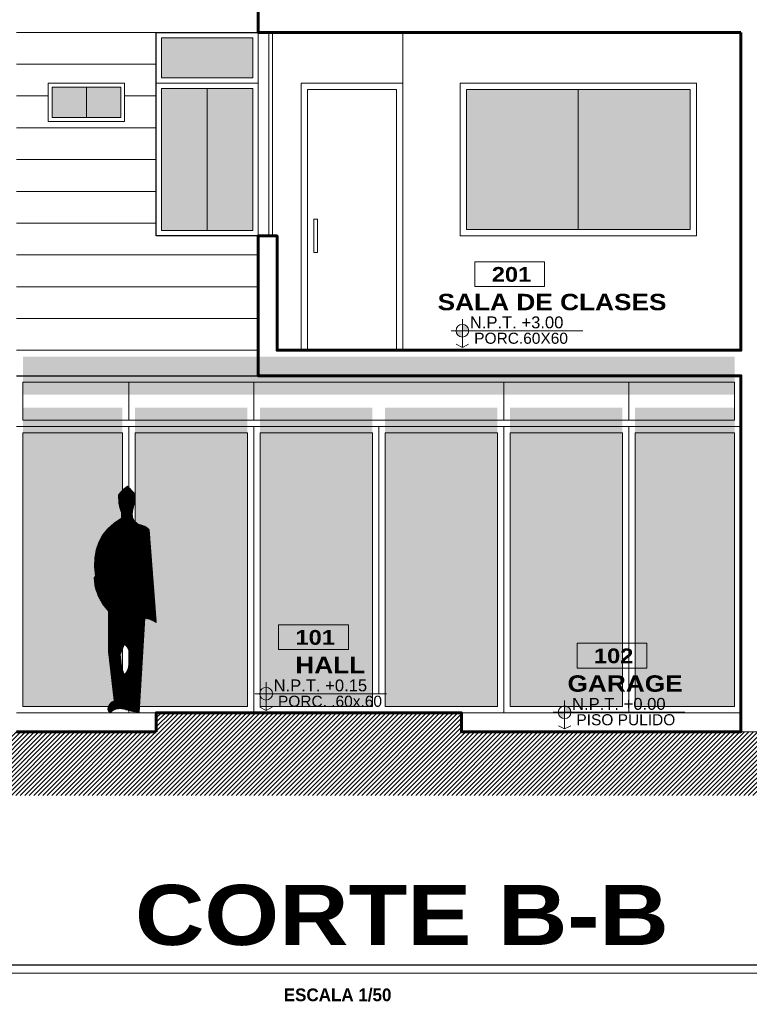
# Model space of a CAD drawing. Header units: metres. Extents: x -13 to 533, y -25 to 219.
# Tile 73 of 99: x 92.35 to 98.09, y 9.09 to 16.83. Entities that reach past the tile are written whole.
import ezdxf
from ezdxf.enums import TextEntityAlignment as Align

# ---------------------------------------------------------------- set-up
doc = ezdxf.new("R2010")
doc.units = ezdxf.units.M
for name, color, linetype, lineweight in [('NPT', 255, 'Continuous', 13), ('Pluma 0.1', 252, 'Continuous', 9), ('Pluma 0.2', 252, 'Continuous', 20), ('PLUMA 0.3', 251, 'Continuous', 30), ('PLUMA 0.8', 1, 'Continuous', 60), ('TEXTO', 14, 'Continuous', 40), ('Textos', 7, 'Continuous', 0)]:
    doc.layers.add(name, color=color, linetype=linetype, lineweight=lineweight)
doc.layers.add('TEXTURAS', color=7, linetype='Continuous', lineweight=5, true_color=0x8a8a8a)
doc.styles.add('ARIAL BLACK', font='txt', dxfattribs={"height": 0.1})
doc.styles.add('joe1', font='impact.ttf')
doc.styles.add('STYLE1', font='arial.ttf', dxfattribs={"height": 0.3})

# ---------------------------------------------------------------- blocks, each defined once
blk = doc.blocks.new('A$C4A151EDC')
at = {"linetype": 'Continuous'}
for p, q in [((0.1755, 1.7801), (0.18, 1.8125)), ((0.18, 1.8125), (0.2394, 1.8728)), ((0.2394, 1.8728), (0.2754, 1.8458)), ((0.2754, 1.8458), (0.3123, 1.8008)), ((0.3123, 1.8008), (0.3096, 1.7333)), ((0.1791, 1.7468), (0.1755, 1.7801)), ((0.1944, 1.6775), (0.1791, 1.7468)), ((0.3096, 1.7333), (0.3015, 1.6937)), ((0.1989, 1.6451), (0.1944, 1.6775)), ((0.1962, 1.6145), (0.1989, 1.6451)), ((0.3015, 1.6937), (0.288, 1.6559)), ((0.288, 1.6559), (0.288, 1.6092)), ((0.099, 1.5417), (0.1557, 1.5614)), ((0.1557, 1.5614), (0.1827, 1.5866)), ((0.1827, 1.5866), (0.1962, 1.6145)), ((0.288, 1.6092), (0.3501, 1.5668)), ((0.3501, 1.5668), (0.4023, 1.5192)), ((0, 0.7452), (0.0594, 1.5129)), ((0.0594, 1.5129), (0.0747, 1.529)), ((0.0747, 1.529), (0.099, 1.5417)), ((0.4023, 1.5192), (0.4446, 1.467)), ((0.4446, 1.467), (0.4761, 1.4093)), ((0.4761, 1.4093), (0.4977, 1.3472)), ((0.4977, 1.3472), (0.5094, 1.2797)), ((0.5094, 1.2797), (0.5112, 1.2069)), ((0.5112, 1.2069), (0.5031, 1.1286)), ((0.5031, 1.1286), (0.5157, 1.116)), ((0.5157, 1.116), (0.5067, 1.0377)), ((0.5067, 1.0377), (0.4824, 0.9648)), ((0.4446, 0.8991), (0.396, 0.8397)), ((0.4824, 0.9648), (0.4446, 0.8991)), ((0.396, 0.8397), (0.396, 0.5049)), ((0.0522, 0.7713), (0, 0.7452)), ((0.0954, 0.7803), (0.0522, 0.7713)), ((0.1431, 0), (0.0954, 0.7803)), ((0.2196, 0.477), (0.2268, 0.5121)), ((0.2268, 0.5121), (0.2412, 0.5427)), ((0.2412, 0.5427), (0.2637, 0.5652)), ((0.2637, 0.5652), (0.2997, 0.4797)), ((0.396, 0.5049), (0.3483, 0.0963)), ((0.2187, 0.4383), (0.2196, 0.477)), ((0.2331, 0.3654), (0.2187, 0.4383)), ((0.2997, 0.4797), (0.2907, 0.4014)), ((0.2466, 0.3348), (0.2331, 0.3654)), ((0.2637, 0.3123), (0.2466, 0.3348)), ((0.2826, 0.3573), (0.2637, 0.3123)), ((0.2907, 0.4014), (0.2826, 0.3573)), ((0.3483, 0.0963), (0.3699, 0.0846)), ((0.3699, 0.0846), (0.3924, 0.0576)), ((0.2043, 0.0099), (0.1431, 0)), ((0.2637, 0.027), (0.2043, 0.0099)), ((0.2925, 0.0324), (0.2637, 0.027)), ((0.3222, 0.0315), (0.2925, 0.0324)), ((0.3519, 0.0216), (0.3222, 0.0315)), ((0.3834, 0), (0.3519, 0.0216)), ((0.396, 0.0117), (0.3834, 0)), ((0.3924, 0.0576), (0.3996, 0.0423)), ((0.4014, 0.0261), (0.396, 0.0117)), ((0.3996, 0.0423), (0.4014, 0.0261))]:
    blk.add_line(p, q, dxfattribs=at)
at = {"color": 0}
for p, q in [((0.1757, 1.7774), (0.2574, 1.8591)), ((0.176, 1.784), (0.2538, 1.8618)), ((0.1763, 1.7718), (0.261, 1.8564)), ((0.1769, 1.7661), (0.2645, 1.8537)), ((0.177, 1.7912), (0.2502, 1.8645)), ((0.1775, 1.7605), (0.2681, 1.851)), ((0.178, 1.7985), (0.2466, 1.8671)), ((0.1781, 1.7548), (0.2717, 1.8483)), ((0.1788, 1.7492), (0.2753, 1.8457)), ((0.179, 1.8058), (0.2431, 1.8698)), ((0.1797, 1.7438), (0.2781, 1.8422)), ((0.1808, 1.7387), (0.2809, 1.8388)), ((0.1819, 1.7336), (0.2837, 1.8354)), ((0.1831, 1.7284), (0.2866, 1.8319)), ((0.1842, 1.7233), (0.2894, 1.8285)), ((0.1853, 1.7182), (0.2922, 1.825)), ((0.1865, 1.713), (0.295, 1.8216)), ((0.1876, 1.7079), (0.2978, 1.8182)), ((0.1887, 1.7028), (0.3007, 1.8147)), ((0.1899, 1.6977), (0.3035, 1.8113)), ((0.191, 1.6925), (0.3063, 1.8079)), ((0.1921, 1.6874), (0.3091, 1.8044)), ((0.1932, 1.6823), (0.312, 1.801)), ((0.1944, 1.6771), (0.312, 1.7948)), ((0.2226, 1.8556), (0.2395, 1.8725)), ((0.1863, 1.5939), (0.3054, 1.7131)), ((0.1921, 1.606), (0.3071, 1.7209)), ((0.1951, 1.6716), (0.3117, 1.7882)), ((0.1959, 1.6661), (0.3115, 1.7817)), ((0.1963, 1.6165), (0.3087, 1.7288)), ((0.1967, 1.6606), (0.3112, 1.7752)), ((0.1969, 1.6233), (0.3097, 1.7361)), ((0.1974, 1.6551), (0.311, 1.7687)), ((0.1975, 1.6302), (0.3099, 1.7426)), ((0.1981, 1.6371), (0.3102, 1.7491)), ((0.1982, 1.6496), (0.3107, 1.7622)), ((0.1988, 1.6439), (0.3104, 1.7556)), ((0.0503, 1.3953), (0.2879, 1.633)), ((0.0508, 1.4021), (0.2879, 1.6392)), ((0.0513, 1.4089), (0.2879, 1.6455)), ((0.0519, 1.4157), (0.2879, 1.6517)), ((0.0524, 1.4224), (0.2892, 1.6593)), ((0.0529, 1.4292), (0.2927, 1.669)), ((0.0534, 1.436), (0.2962, 1.6787)), ((0.054, 1.4428), (0.2996, 1.6885)), ((0.0545, 1.4496), (0.3022, 1.6973)), ((0.055, 1.4564), (0.3038, 1.7052)), ((0.0366, 1.2189), (0.368, 1.5502)), ((0.0371, 1.2256), (0.3647, 1.5532)), ((0.0377, 1.2324), (0.3614, 1.5562)), ((0.0382, 1.2392), (0.3582, 1.5592)), ((0.0387, 1.246), (0.3549, 1.5622)), ((0.0392, 1.2528), (0.3516, 1.5652)), ((0.0398, 1.2596), (0.3481, 1.5679)), ((0.0403, 1.2664), (0.3444, 1.5705)), ((0.0408, 1.2731), (0.3407, 1.573)), ((0.0413, 1.2799), (0.337, 1.5755)), ((0.0419, 1.2867), (0.3332, 1.5781)), ((0.0424, 1.2935), (0.3295, 1.5806)), ((0.0429, 1.3003), (0.3258, 1.5832)), ((0.0435, 1.3071), (0.3221, 1.5857)), ((0.044, 1.3139), (0.3183, 1.5882)), ((0.0445, 1.3207), (0.3146, 1.5908)), ((0.045, 1.3274), (0.3109, 1.5933)), ((0.0456, 1.3342), (0.3072, 1.5958)), ((0.0461, 1.341), (0.3034, 1.5984)), ((0.0466, 1.3478), (0.2997, 1.6009)), ((0.0471, 1.3546), (0.296, 1.6035)), ((0.0477, 1.3614), (0.2923, 1.606)), ((0.0482, 1.3682), (0.2886, 1.6085)), ((0.0487, 1.3749), (0.2879, 1.6142)), ((0.0492, 1.3817), (0.2879, 1.6204)), ((0.0498, 1.3885), (0.2879, 1.6267)), ((0.0555, 1.4632), (0.1525, 1.5602)), ((0.0561, 1.4699), (0.1429, 1.5568)), ((0.0566, 1.4767), (0.1333, 1.5534)), ((0.0571, 1.4835), (0.1237, 1.5501)), ((0.0235, 1.0492), (0.443, 1.4687)), ((0.024, 1.056), (0.4402, 1.4721)), ((0.0245, 1.0628), (0.4374, 1.4756)), ((0.0251, 1.0696), (0.4346, 1.4791)), ((0.0256, 1.0763), (0.4318, 1.4825)), ((0.0261, 1.0831), (0.429, 1.486)), ((0.0266, 1.0899), (0.4262, 1.4894)), ((0.0272, 1.0967), (0.4233, 1.4929)), ((0.0277, 1.1035), (0.4205, 1.4963)), ((0.0282, 1.1103), (0.4177, 1.4998)), ((0.0287, 1.1171), (0.4149, 1.5033)), ((0.0293, 1.1238), (0.4121, 1.5067)), ((0.0298, 1.1306), (0.4093, 1.5102)), ((0.0303, 1.1374), (0.4065, 1.5136)), ((0.0308, 1.1442), (0.4037, 1.5171)), ((0.0314, 1.151), (0.4007, 1.5203)), ((0.0319, 1.1578), (0.3974, 1.5233)), ((0.0324, 1.1646), (0.3942, 1.5263)), ((0.0329, 1.1714), (0.3909, 1.5293)), ((0.0335, 1.1781), (0.3876, 1.5323)), ((0.034, 1.1849), (0.3844, 1.5353)), ((0.0345, 1.1917), (0.3811, 1.5383)), ((0.035, 1.1985), (0.3778, 1.5413)), ((0.0356, 1.2053), (0.3745, 1.5442)), ((0.0361, 1.2121), (0.3713, 1.5472)), ((0.0576, 1.4903), (0.114, 1.5467)), ((0.0582, 1.4971), (0.1044, 1.5433)), ((0.0587, 1.5039), (0.0933, 1.5385)), ((0.0592, 1.5107), (0.0803, 1.5318)), ((0.0135, 0.9203), (0.4828, 1.3896)), ((0.014, 0.927), (0.4812, 1.3942)), ((0.0146, 0.9338), (0.4796, 1.3989)), ((0.0151, 0.9406), (0.478, 1.4035)), ((0.0156, 0.9474), (0.4763, 1.4081)), ((0.0161, 0.9542), (0.4743, 1.4123)), ((0.0167, 0.961), (0.4721, 1.4164)), ((0.0172, 0.9678), (0.4698, 1.4204)), ((0.0177, 0.9746), (0.4676, 1.4245)), ((0.0182, 0.9813), (0.4654, 1.4285)), ((0.0188, 0.9881), (0.4632, 1.4326)), ((0.0193, 0.9949), (0.461, 1.4366)), ((0.0198, 1.0017), (0.4588, 1.4407)), ((0.0203, 1.0085), (0.4566, 1.4447)), ((0.0209, 1.0153), (0.4544, 1.4488)), ((0.0214, 1.0221), (0.4521, 1.4528)), ((0.0219, 1.0288), (0.4499, 1.4569)), ((0.0224, 1.0356), (0.4477, 1.4609)), ((0.023, 1.0424), (0.4455, 1.465)), ((0.0046, 0.8049), (0.5049, 1.3052)), ((0.0051, 0.8117), (0.504, 1.3105)), ((0.0056, 0.8185), (0.503, 1.3159)), ((0.0061, 0.8253), (0.5021, 1.3212)), ((0.0067, 0.832), (0.5012, 1.3265)), ((0.0072, 0.8388), (0.5002, 1.3319)), ((0.0077, 0.8456), (0.4993, 1.3372)), ((0.0083, 0.8524), (0.4984, 1.3425)), ((0.0088, 0.8592), (0.4974, 1.3478)), ((0.0093, 0.866), (0.4957, 1.3524)), ((0.0098, 0.8728), (0.4941, 1.3571)), ((0.0104, 0.8795), (0.4925, 1.3617)), ((0.0109, 0.8863), (0.4909, 1.3663)), ((0.0114, 0.8931), (0.4893, 1.371)), ((0.0119, 0.8999), (0.4877, 1.3756)), ((0.0125, 0.9067), (0.486, 1.3803)), ((0.013, 0.9135), (0.4844, 1.3849)), ((0.0004, 0.7506), (0.5098, 1.26)), ((0.0009, 0.7574), (0.5097, 1.2662)), ((0.0014, 0.7642), (0.5095, 1.2723)), ((0.0019, 0.771), (0.5094, 1.2784)), ((0.0021, 0.7461), (0.51, 1.2539)), ((0.0025, 0.7777), (0.5086, 1.2839)), ((0.003, 0.7845), (0.5077, 1.2892)), ((0.0035, 0.7913), (0.5067, 1.2945)), ((0.004, 0.7981), (0.5058, 1.2999)), ((0.0146, 0.7523), (0.5101, 1.2478)), ((0.0271, 0.7586), (0.5103, 1.2417)), ((0.0397, 0.7648), (0.5104, 1.2356)), ((0.0522, 0.7711), (0.5106, 1.2295)), ((0.0601, 0.7727), (0.5107, 1.2234)), ((0.068, 0.7744), (0.5109, 1.2173)), ((0.0759, 0.776), (0.511, 1.2111)), ((0.0838, 0.7777), (0.5109, 1.2048)), ((0.0917, 0.7793), (0.5102, 1.1978)), ((0.0955, 0.7769), (0.5095, 1.1908)), ((0.0959, 0.771), (0.5088, 1.1839)), ((0.0963, 0.7651), (0.508, 1.1769)), ((0.0966, 0.7592), (0.5073, 1.1699)), ((0.097, 0.7533), (0.5066, 1.1629)), ((0.0973, 0.7474), (0.5059, 1.1559)), ((0.0977, 0.7415), (0.5052, 1.149)), ((0.0981, 0.7356), (0.5044, 1.142)), ((0.0984, 0.7297), (0.5037, 1.135)), ((0.0988, 0.7238), (0.5032, 1.1282)), ((0.0992, 0.7179), (0.5063, 1.1251)), ((0.0995, 0.712), (0.5094, 1.1219)), ((0.0999, 0.7061), (0.5126, 1.1188)), ((0.1002, 0.7002), (0.5156, 1.1156)), ((0.1006, 0.6943), (0.5148, 1.1085)), ((0.101, 0.6884), (0.514, 1.1014)), ((0.1013, 0.6825), (0.5131, 1.0943)), ((0.1017, 0.6766), (0.5123, 1.0873)), ((0.102, 0.6707), (0.5115, 1.0802)), ((0.1024, 0.6648), (0.5107, 1.0731)), ((0.1028, 0.6589), (0.5099, 1.066)), ((0.1031, 0.653), (0.5091, 1.059)), ((0.1035, 0.6471), (0.5083, 1.0519)), ((0.1038, 0.6412), (0.5075, 1.0448)), ((0.1042, 0.6353), (0.5066, 1.0377)), ((0.1046, 0.6294), (0.5036, 1.0284)), ((0.1049, 0.6235), (0.5005, 1.0191)), ((0.1053, 0.6176), (0.4973, 1.0097)), ((0.1056, 0.6117), (0.4942, 1.0003)), ((0.106, 0.6058), (0.4911, 0.9909)), ((0.1064, 0.5999), (0.488, 0.9815)), ((0.1067, 0.594), (0.4848, 0.9721)), ((0.1071, 0.5881), (0.4806, 0.9617)), ((0.1074, 0.5822), (0.4722, 0.9469)), ((0.1078, 0.5763), (0.4637, 0.9322)), ((0.1082, 0.5704), (0.4552, 0.9174)), ((0.1085, 0.5645), (0.4467, 0.9027)), ((0.1089, 0.5586), (0.4237, 0.8734)), ((0.1093, 0.5527), (0.3959, 0.8394)), ((0.1096, 0.5468), (0.3959, 0.8331)), ((0.11, 0.5409), (0.3959, 0.8269)), ((0.1103, 0.535), (0.3959, 0.8206)), ((0.1107, 0.5291), (0.3959, 0.8143)), ((0.1111, 0.5232), (0.3959, 0.8081)), ((0.1114, 0.5173), (0.3959, 0.8018)), ((0.1118, 0.5114), (0.3959, 0.7956)), ((0.1121, 0.5055), (0.3959, 0.7893)), ((0.1125, 0.4996), (0.3959, 0.783)), ((0.1129, 0.4937), (0.3959, 0.7768)), ((0.1132, 0.4878), (0.3959, 0.7705)), ((0.1136, 0.4819), (0.3959, 0.7643)), ((0.1139, 0.476), (0.3959, 0.758)), ((0.1143, 0.4701), (0.3959, 0.7517)), ((0.1147, 0.4642), (0.3959, 0.7455)), ((0.115, 0.4583), (0.3959, 0.7392)), ((0.1154, 0.4524), (0.3959, 0.7329)), ((0.1157, 0.4465), (0.3959, 0.7267)), ((0.1161, 0.4406), (0.3959, 0.7204)), ((0.1165, 0.4347), (0.3959, 0.7142)), ((0.1168, 0.4288), (0.3959, 0.7079)), ((0.1172, 0.4229), (0.3959, 0.7016)), ((0.2642, 0.5637), (0.3959, 0.6954)), ((0.2661, 0.5593), (0.3959, 0.6891)), ((0.2679, 0.5548), (0.3959, 0.6829)), ((0.2698, 0.5504), (0.3959, 0.6766)), ((0.2716, 0.546), (0.3959, 0.6703)), ((0.2735, 0.5416), (0.3959, 0.6641)), ((0.2753, 0.5372), (0.3959, 0.6578)), ((0.2772, 0.5328), (0.3959, 0.6516)), ((0.279, 0.5284), (0.3959, 0.6453)), ((0.2809, 0.524), (0.3959, 0.639)), ((0.2828, 0.5196), (0.3959, 0.6328)), ((0.2846, 0.5152), (0.3959, 0.6265)), ((0.2865, 0.5108), (0.3959, 0.6203)), ((0.2883, 0.5064), (0.3959, 0.614)), ((0.2902, 0.502), (0.3959, 0.6077)), ((0.292, 0.4976), (0.3959, 0.6015)), ((0.2939, 0.4932), (0.3959, 0.5952)), ((0.2957, 0.4888), (0.3959, 0.5889)), ((0.2976, 0.4843), (0.3959, 0.5827)), ((0.2994, 0.4799), (0.3959, 0.5764)), ((0.1175, 0.417), (0.2394, 0.5389)), ((0.1179, 0.4111), (0.2339, 0.5271)), ((0.1183, 0.4052), (0.2283, 0.5152)), ((0.1186, 0.3993), (0.2256, 0.5063)), ((0.119, 0.3934), (0.224, 0.4984)), ((0.1194, 0.3875), (0.2224, 0.4905)), ((0.2881, 0.3872), (0.3947, 0.4938)), ((0.2895, 0.3948), (0.3955, 0.5008)), ((0.2908, 0.4024), (0.3959, 0.5076)), ((0.2916, 0.4095), (0.3959, 0.5138)), ((0.2924, 0.4165), (0.3959, 0.5201)), ((0.2932, 0.4236), (0.3959, 0.5263)), ((0.294, 0.4307), (0.3959, 0.5326)), ((0.2948, 0.4378), (0.3959, 0.5389)), ((0.2957, 0.4448), (0.3959, 0.5451)), ((0.2965, 0.4519), (0.3959, 0.5514)), ((0.2973, 0.459), (0.3959, 0.5576)), ((0.2981, 0.4661), (0.3959, 0.5639)), ((0.2989, 0.4731), (0.3959, 0.5702)), ((0.1197, 0.3816), (0.2208, 0.4826)), ((0.1201, 0.3757), (0.2195, 0.4751)), ((0.1204, 0.3698), (0.2194, 0.4687)), ((0.1208, 0.3639), (0.2192, 0.4623)), ((0.1212, 0.358), (0.2191, 0.4559)), ((0.1215, 0.3521), (0.2189, 0.4495)), ((0.1219, 0.3462), (0.2188, 0.4431)), ((0.1222, 0.3403), (0.2189, 0.4369)), ((0.1226, 0.3344), (0.2199, 0.4317)), ((0.123, 0.3285), (0.2209, 0.4265)), ((0.1233, 0.3226), (0.222, 0.4212)), ((0.1237, 0.3167), (0.223, 0.416)), ((0.124, 0.3108), (0.224, 0.4108)), ((0.1323, 0.1751), (0.3872, 0.43)), ((0.1327, 0.1692), (0.3864, 0.4229)), ((0.1331, 0.1633), (0.3856, 0.4158)), ((0.1334, 0.1574), (0.3847, 0.4087)), ((0.264, 0.3131), (0.388, 0.437)), ((0.2686, 0.3238), (0.3889, 0.4441)), ((0.2731, 0.3346), (0.3897, 0.4512)), ((0.2776, 0.3454), (0.3905, 0.4583)), ((0.2822, 0.3562), (0.3913, 0.4654)), ((0.2838, 0.3641), (0.3922, 0.4725)), ((0.2852, 0.3718), (0.393, 0.4796)), ((0.2866, 0.3795), (0.3938, 0.4867)), ((0.1244, 0.3049), (0.2251, 0.4056)), ((0.1248, 0.299), (0.2261, 0.4003)), ((0.1251, 0.2931), (0.2271, 0.3951)), ((0.1255, 0.2872), (0.2282, 0.3899)), ((0.1258, 0.2813), (0.2292, 0.3847)), ((0.1262, 0.2754), (0.2302, 0.3794)), ((0.1266, 0.2695), (0.2313, 0.3742)), ((0.1269, 0.2636), (0.2323, 0.369)), ((0.1273, 0.2577), (0.2336, 0.364)), ((0.1276, 0.2518), (0.2355, 0.3596)), ((0.128, 0.2459), (0.2374, 0.3553)), ((0.1284, 0.24), (0.2393, 0.351)), ((0.1287, 0.2341), (0.2413, 0.3466)), ((0.1291, 0.2282), (0.2432, 0.3423)), ((0.1295, 0.2223), (0.2451, 0.3379)), ((0.1298, 0.2164), (0.2472, 0.3338)), ((0.1302, 0.2105), (0.2499, 0.3302)), ((0.1305, 0.2046), (0.2526, 0.3267)), ((0.1338, 0.1515), (0.3839, 0.4016)), ((0.1341, 0.1456), (0.3831, 0.3945)), ((0.1345, 0.1397), (0.3822, 0.3874)), ((0.1349, 0.1338), (0.3814, 0.3803)), ((0.1352, 0.1279), (0.3806, 0.3733)), ((0.1356, 0.122), (0.3798, 0.3662)), ((0.1359, 0.1161), (0.3789, 0.3591)), ((0.1363, 0.1102), (0.3781, 0.352)), ((0.1367, 0.1043), (0.3773, 0.3449)), ((0.137, 0.0984), (0.3764, 0.3378)), ((0.1374, 0.0925), (0.3756, 0.3307)), ((0.1309, 0.1987), (0.2553, 0.3231)), ((0.1313, 0.1928), (0.258, 0.3195)), ((0.1316, 0.1869), (0.2607, 0.316)), ((0.132, 0.181), (0.2634, 0.3124)), ((0.1377, 0.0866), (0.3748, 0.3236)), ((0.1381, 0.0807), (0.374, 0.3165)), ((0.1385, 0.0748), (0.3731, 0.3095)), ((0.1388, 0.0689), (0.3723, 0.3024)), ((0.1392, 0.063), (0.3715, 0.2953)), ((0.1396, 0.0571), (0.3707, 0.2882)), ((0.1399, 0.0512), (0.3698, 0.2811)), ((0.1403, 0.0453), (0.369, 0.274)), ((0.1406, 0.0394), (0.3682, 0.2669)), ((0.141, 0.0335), (0.3673, 0.2598)), ((0.1414, 0.0276), (0.3665, 0.2527)), ((0.1417, 0.0217), (0.3657, 0.2457)), ((0.1421, 0.0158), (0.3649, 0.2386)), ((0.1424, 0.0099), (0.364, 0.2315)), ((0.1428, 0.004), (0.3632, 0.2244)), ((0.1452, 0.0002), (0.3624, 0.2173)), ((0.1527, 0.0014), (0.3615, 0.2102)), ((0.1602, 0.0026), (0.3607, 0.2031)), ((0.1677, 0.0038), (0.3599, 0.196)), ((0.1751, 0.005), (0.3591, 0.1889)), ((0.1826, 0.0062), (0.3582, 0.1819)), ((0.1901, 0.0074), (0.3574, 0.1748)), ((0.1975, 0.0086), (0.3566, 0.1677)), ((0.2051, 0.01), (0.3558, 0.1606)), ((0.2139, 0.0125), (0.3549, 0.1535)), ((0.2227, 0.015), (0.3541, 0.1464)), ((0.2315, 0.0176), (0.3533, 0.1393)), ((0.2403, 0.0201), (0.3524, 0.1322)), ((0.2491, 0.0226), (0.3516, 0.1251)), ((0.2579, 0.0252), (0.3508, 0.1181)), ((0.2663, 0.0273), (0.35, 0.111)), ((0.274, 0.0288), (0.3491, 0.1039)), ((0.2817, 0.0302), (0.3483, 0.0968)), ((0.2894, 0.0317), (0.3519, 0.0941)), ((0.2961, 0.0321), (0.356, 0.0919)), ((0.3022, 0.0319), (0.36, 0.0897)), ((0.3083, 0.0317), (0.3641, 0.0875)), ((0.3144, 0.0316), (0.3681, 0.0853)), ((0.3205, 0.0314), (0.3715, 0.0824)), ((0.3255, 0.0302), (0.3743, 0.079)), ((0.3302, 0.0286), (0.3772, 0.0756)), ((0.3349, 0.0271), (0.38, 0.0722)), ((0.3396, 0.0255), (0.3829, 0.0688)), ((0.3443, 0.0239), (0.3857, 0.0653)), ((0.349, 0.0224), (0.3886, 0.0619)), ((0.3533, 0.0204), (0.3914, 0.0585)), ((0.357, 0.0179), (0.3937, 0.0545)), ((0.3607, 0.0153), (0.3957, 0.0503)), ((0.3644, 0.0128), (0.3977, 0.046)), ((0.3682, 0.0102), (0.3996, 0.0417)), ((0.3719, 0.0077), (0.4002, 0.036)), ((0.3756, 0.0051), (0.4008, 0.0304)), ((0.3793, 0.0026), (0.4005, 0.0238)), ((0.383, 0), (0.3968, 0.0138))]:
    blk.add_line(p, q, dxfattribs=at)
blk = doc.blocks.new('rtyjety')
at = {"layer": 'NPT', "lineweight": 20, "extrusion": (-1.47885e-11, -2.65303e-07, 1)}
h = blk.add_hatch(color=256, dxfattribs=at)
h.paths.add_polyline_path([(-24.42, -23.531), (-24.42, -23.625), (-24.326, -23.625, 0.414214)])
h.paths.add_polyline_path([(-24.42, -23.625), (-24.514, -23.625, 0.414214), (-24.42, -23.719)])
at = {"layer": 'NPT', "lineweight": 20, "extrusion": (-1.2658e-11, -2.65304e-07, 1)}
for p, q in [((-24.42, -23.454, 0), (-24.42, -23.871, 0)), ((-24.588, -23.625, 0), (-22.645, -23.625, 0)), ((-24.42, -23.871, 0), (-24.511, -23.823, 0)), ((-24.42, -23.871, 0), (-24.33, -23.823, 0))]:
    blk.add_line(p, q, dxfattribs=at)
blk.add_circle((-24.42, -23.625, 0), 0.0938, dxfattribs=at)
blk = doc.blocks.new('NOMBRES AMBIENTES DIFER 1')
at = {"layer": 'Textos', "color": 8}
blk.add_lwpolyline([(0.243, 1.342), (1.6, 1.342), (1.6, 0.858), (0.243, 0.858)], close=True, dxfattribs=at)
at = {"layer": 'NPT', "extrusion": (1.2658e-11, 2.65304e-07, 1), "xscale": 1.318472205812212, "yscale": 1.318472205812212, "zscale": 1.318472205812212, "rotation": 359.9999999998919}
blk.add_blockref('rtyjety', (32.197, 31.148, 0), dxfattribs=at)
at = {"layer": 'Textos', "color": 30, "style": 'STYLE1'}
blk.add_text('N.P.T.', height=0.2307, rotation=360, dxfattribs=at).set_placement((0.145, 0.046))
at = {"layer": 'Textos', "color": 8, "style": 'ARIAL BLACK'}
blk.add_attdef('B-300', text='', height=0.287, rotation=360, dxfattribs=at).set_placement((0.954, 0.951), align=Align.CENTER)
at = {"layer": 'Textos', "style": 'ARIAL BLACK'}
blk.add_attdef('NOMBRE', text='', height=0.319, rotation=360, dxfattribs=at).set_placement((1.012, 0.413), align=Align.CENTER)
at = {"layer": 'Textos', "color": 30, "style": 'STYLE1'}
blk.add_attdef('0.00', (1.149, 0.046), '', height=0.231, rotation=360, dxfattribs=at)
at = {"layer": 'Textos', "color": 35, "style": 'STYLE1'}
for tag, p in [('PISO:', (0.186, -0.468)), ('SERIE', (0.161, -0.763)), ('COLOR', (0.119, -1.093))]:
    blk.add_attdef(tag, p, '', height=0.215, rotation=360, dxfattribs=at)

msp = doc.modelspace()

# ---------------------------------------------------------------- hatches: boundary and pattern name
at = {"transparency": 33554595}
h = msp.add_hatch(color=256, dxfattribs=at)
h.set_gradient(color1=(122, 255, 255), color2=(56, 205, 255), tint=1, name='INVSPHERICAL')
h.paths.add_polyline_path([(93.4697, 16.6915), (93.4697, 16.3748), (94.1864, 16.3748), (94.1864, 16.6915)])
h = msp.add_hatch(color=256, dxfattribs=at)
h.set_gradient(color1=(122, 255, 255), color2=(56, 205, 255), tint=1, name='INVSPHERICAL')
h.paths.add_polyline_path([(92.8731, 16.3031), (92.6081, 16.3031), (92.6081, 16.0631), (92.8731, 16.0631)])
h.paths.add_polyline_path([(93.1481, 16.3031), (92.8731, 16.3031), (92.8731, 16.0631), (93.1481, 16.0631)])
h = msp.add_hatch(color=256, dxfattribs=at)
h.set_gradient(color1=(122, 255, 255), color2=(56, 205, 255), tint=1, name='INVSPHERICAL')
h.paths.add_polyline_path([(93.8281, 16.2915), (93.4697, 16.2915), (93.4697, 15.1748), (93.8281, 15.1748)])
h.paths.add_polyline_path([(94.1864, 16.2915), (93.8281, 16.2915), (93.8281, 15.1748), (94.1864, 15.1748)])
h = msp.add_hatch(color=256, dxfattribs=at)
h.set_gradient(color1=(122, 255, 255), color2=(56, 205, 255), tint=1, name='INVSPHERICAL')
h.paths.add_polyline_path([(95.8684, 16.2831), (95.8684, 15.1832), (96.7482, 15.1832), (96.7482, 16.2831)])
h.paths.add_polyline_path([(96.7482, 16.2831), (96.7482, 15.1832), (97.6281, 15.1832), (97.6281, 16.2831)])
h = msp.add_hatch(color=256, dxfattribs=at)
h.set_gradient(color1=(122, 255, 255), color2=(56, 205, 255), tint=1, name='INVSPHERICAL')
h.paths.add_polyline_path([(93.2114, 14.1832), (92.3781, 14.1832), (92.3781, 13.8832), (93.2114, 13.8832)])
h.paths.add_polyline_path([(94.1947, 14.1832), (93.2114, 14.1832), (93.2114, 13.8832), (94.1947, 13.8832)])
h.paths.add_polyline_path([(95.1781, 14.1832), (94.1947, 14.1832), (94.1947, 13.8832), (95.1781, 13.8832)])
h.paths.add_polyline_path([(96.1614, 14.1832), (95.1781, 14.1832), (95.1781, 13.8832), (96.1614, 13.8832)])
h.paths.add_polyline_path([(97.1447, 14.1832), (96.1614, 14.1832), (96.1614, 13.8832), (97.1447, 13.8832)])
h.paths.add_polyline_path([(97.9781, 14.1832), (97.1447, 14.1832), (97.1447, 13.8832), (97.9781, 13.8832)])
h.paths.add_polyline_path([(97.9781, 13.7832), (97.1947, 13.7832), (97.1947, 11.4332), (97.9781, 11.4332)])
h.paths.add_polyline_path([(97.0947, 13.7832), (96.2114, 13.7832), (96.2114, 11.4332), (97.0947, 11.4332)])
h.paths.add_polyline_path([(96.1114, 13.7832), (95.2281, 13.7832), (95.2281, 11.4332), (95.6281, 11.4332), (95.6281, 13.7332), (95.6281, 11.4332), (96.1114, 11.4332)])
h.paths.add_polyline_path([(95.1281, 13.7832), (94.2447, 13.7832), (94.2447, 11.4332), (95.1281, 11.4332)])
h.paths.add_polyline_path([(94.1447, 13.7832), (93.2614, 13.7832), (93.2614, 11.4332), (94.1447, 11.4332)])
h.paths.add_polyline_path([(93.1614, 13.7832), (92.3781, 13.7832), (92.3781, 11.4332), (93.1614, 11.4332)])
at = {"layer": 'TEXTURAS', "linetype": 'Continuous', "lineweight": 5}
h = msp.add_hatch(dxfattribs=at)
h.set_pattern_fill('ANSI31', color=251, scale=2, angle=135)
h.set_pattern_definition([(180, (122.2612, 19.23315), (-6e-17, -0.25), [])])
h.paths.add_polyline_path([(92.5781, 16.3331), (92.5781, 16.0331), (93.1781, 16.0331), (93.1781, 16.3331)], flags=16)
h.paths.add_polyline_path([(92.5781, 18.7332), (93.4781, 18.7331), (93.4781, 19.0331), (92.5781, 19.0331)], flags=16)
h.paths.add_polyline_path([(93.4281, 15.1332), (94.2219, 15.1332), (94.2219, 14.0332), (92.3281, 14.0332), (92.3281, 19.4841), (94.2219, 19.4833), (94.2219, 16.7332), (93.4281, 16.7332)])
at = {"layer": 'TEXTURAS', "transparency": 33554503}
h = msp.add_hatch(dxfattribs=at)
h.set_pattern_fill('_USER', color=256, scale=0.025, angle=45, style=0, pattern_type=0)
h.set_pattern_definition([(45, (-44.714827, -33.21376), (-0.0176776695, 0.0176776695), [])])
h.paths.add_polyline_path([(100.6581, 11.2332), (98.1781, 11.2332), (97.9665, 11.2332), (95.8281, 11.2332), (95.8281, 11.3832), (95.0806, 11.3832), (93.4281, 11.3832), (93.4281, 11.2332), (91.5781, 11.2332), (89.598, 11.2332), (89.598, 10.7332), (100.6581, 10.7332)])
h.paths.add_polyline_path([(99.5941, 11.2004), (99.6001, 11.2032), (99.5932, 11.2012)], flags=16)
h.paths.add_polyline_path([(99.5788, 11.1988), (99.579, 11.1986), (99.5804, 11.1986)], flags=16)
h.paths.add_polyline_path([(99.9788, 11.1876), (99.9747, 11.186), (99.9748, 11.1859), (99.9789, 11.1875)], flags=16)
h.paths.add_polyline_path([(99.9326, 11.2169), (99.9667, 11.1828), (99.9708, 11.1843), (99.9342, 11.2209)], flags=16)
h.paths.add_polyline_path([(99.9299, 11.2083), (99.9278, 11.2047), (99.9545, 11.1781), (99.9586, 11.1796)], flags=16)
h.paths.add_polyline_path([(99.9445, 11.1768), (99.9446, 11.1767), (99.9487, 11.1765)], flags=16)

# ---------------------------------------------------------------- linework, layer by layer
at = {"layer": 'Pluma 0.1'}
for p, q in [((93.8281, 15.1748), (93.8281, 16.2915)), ((96.7482, 15.1832), (96.7482, 16.2831)), ((93.4281, 11.3832), (92.3281, 11.3832)), ((95.8281, 11.3832), (98.0281, 11.3832))]:
    msp.add_line(p, q, dxfattribs=at)
for points in [[(94.2281, 16.3331), (93.4281, 16.3331), (93.4281, 16.7332), (94.2281, 16.7332)], [(94.1864, 16.3748), (93.4697, 16.3748), (93.4697, 16.6915), (94.1864, 16.6915)], [(92.5781, 16.3331), (93.1781, 16.3331), (93.1781, 16.0331), (92.5781, 16.0331)], [(92.6081, 16.3031), (93.1481, 16.3031), (93.1481, 16.0631), (92.6081, 16.0631)], [(94.1864, 16.2915), (93.4697, 16.2915), (93.4697, 15.1748), (94.1864, 15.1748)], [(97.6281, 16.2831), (95.8684, 16.2831), (95.8684, 15.1832), (97.6281, 15.1832)], [(94.6685, 15.2649), (94.697, 15.2649), (94.697, 15.0015), (94.6685, 15.0015)], [(92.3781, 13.9832), (97.9781, 13.9832), (97.9781, 13.6832), (92.3781, 13.6832)], [(93.1614, 13.5832), (92.3781, 13.5832), (92.3781, 11.4332), (93.1614, 11.4332)], [(94.1447, 13.5832), (93.2614, 13.5832), (93.2614, 11.4332), (94.1447, 11.4332)], [(95.1281, 13.5832), (94.2447, 13.5832), (94.2447, 11.4332), (95.1281, 11.4332)], [(97.0947, 13.5832), (96.2114, 13.5832), (96.2114, 11.4332), (97.0947, 11.4332)], [(97.9781, 13.5832), (97.1947, 13.5832), (97.1947, 11.4332), (97.9781, 11.4332)]]:
    msp.add_lwpolyline(points, close=True, dxfattribs=at)
for points in [[(95.3684, 14.2332), (95.3684, 16.7332)], [(92.8781, 16.3031), (92.8781, 16.0631)], [(94.2281, 16.3331), (93.4281, 16.3331), (93.4281, 15.1332), (94.2281, 15.1332), (94.2281, 16.3331)], [(95.3184, 14.2332), (95.3184, 16.2832), (94.6184, 16.2832), (94.6184, 14.2332)], [(97.6781, 16.3331), (95.8184, 16.3331), (95.8184, 15.1332), (97.6781, 15.1332), (97.6781, 16.3331)], [(93.2114, 13.6832), (93.2114, 13.9832)], [(94.1947, 13.6832), (94.1947, 13.9832)], [(96.1614, 13.6832), (96.1614, 13.9832)], [(97.1447, 13.6832), (97.1447, 13.9832)], [(92.3281, 13.6332), (98.0281, 13.6332)], [(93.2114, 13.6332), (93.2114, 11.3832)], [(94.1947, 13.6332), (94.1947, 11.3832)], [(95.1781, 13.6332), (95.1781, 11.5324)], [(96.1614, 13.6332), (96.1614, 11.3832)], [(97.1447, 13.6332), (97.1447, 11.3869)], [(95.6281, 11.4332), (96.1114, 11.4332), (96.1114, 13.5832), (95.2281, 13.5832), (95.2281, 11.4332), (95.6281, 11.4332)]]:
    msp.add_lwpolyline(points, dxfattribs=at)
msp.add_point((93.2114, 13.6332), dxfattribs=at)
at = {"layer": 'Pluma 0.2'}
for p, q in [((93.4281, 16.7332), (93.4281, 15.1332)), ((94.2281, 16.7332), (94.2281, 15.1332)), ((94.3128, 16.7332), (94.3128, 15.1332)), ((94.3428, 16.7332), (94.3428, 15.1332))]:
    msp.add_line(p, q, dxfattribs=at)
at = {"layer": 'Pluma 0.2', "color": 0}
for points in [[(94.5684, 14.2332), (94.5684, 16.3332), (95.3684, 16.3332), (95.3684, 14.2332)], [(94.2281, 11.3832), (93.4281, 11.3832)], [(95.3281, 11.3832), (95.8281, 11.3832), (95.8281, 11.2332)]]:
    msp.add_lwpolyline(points, dxfattribs=at)
at = {"layer": 'Pluma 0.2'}
for p in [(94.1947, 13.6332), (96.1614, 13.6332), (97.1447, 13.6332)]:
    msp.add_point(p, dxfattribs=at)
at = {"layer": 'PLUMA 0.3'}
for points in [[(94.2281, 15.1332), (94.2281, 15.1332), (93.4281, 15.1332), (93.4281, 16.7332)], [(93.4281, 16.7332), (94.2281, 16.7332)], [(92.3281, 14.0332), (98.0281, 14.0332)]]:
    msp.add_lwpolyline(points, dxfattribs=at)
at = {"layer": 'PLUMA 0.8', "color": 152, "linetype": 'Continuous', "lineweight": 5}
msp.add_line((94.1447, 11.4332), (92.3781, 11.4332), dxfattribs=at)
at = {"layer": 'PLUMA 0.8'}
for points in [[(98.0281, 16.9332), (94.3781, 16.9332), (94.3781, 17.8332), (94.2281, 17.8332), (94.2281, 16.7332), (98.0281, 16.7332)], [(98.0281, 16.7332), (98.0281, 14.2332), (94.3781, 14.2332), (94.3781, 15.1332), (94.2281, 15.1332), (94.2281, 14.0332), (98.0281, 14.0332), (98.0281, 11.2332), (95.8281, 11.2332)], [(93.4281, 11.3832), (93.4281, 11.2332)], [(93.4281, 11.2332), (92.3281, 11.2332)]]:
    msp.add_lwpolyline(points, dxfattribs=at)
msp.add_polyline3d([(93.4281, 11.2332, 0), (93.4281, 11.3832, 0), (95.8281, 11.3832, 0), (95.8281, 11.2332, 0)], dxfattribs=at)
at = {"layer": 'Textos', "color": 3, "lineweight": 30}
msp.add_line((91.3789, 9.3999), (99.3571, 9.3999), dxfattribs=at)
at = {"layer": 'Textos', "color": 0}
msp.add_line((91.3789, 9.3356), (98.9005, 9.3356), dxfattribs=at)
at = {"layer": 'TEXTURAS', "transparency": 33554503}
msp.add_lwpolyline([(98.1781, 11.2332), (98.0281, 11.2332)], dxfattribs=at)

# ---------------------------------------------------------------- block references
at = {"layer": 'TEXTO'}
ref = msp.add_blockref('NOMBRES AMBIENTES DIFER 1', (95.8364, 14.3873, 0), dxfattribs=dict(at, xscale=0.4044226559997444, yscale=0.4044226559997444, zscale=0.4044226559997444))
ref.add_attrib('B-300', '201', dxfattribs={"layer": 'Textos', "color": 8, "height": 0.1162, "rotation": 360, "style": 'ARIAL BLACK'}).set_placement((96.2223, 14.772), align=Align.CENTER)
ref.add_attrib('NOMBRE', 'SALA DE CLASES', dxfattribs={"layer": 'Textos', "height": 0.129115, "rotation": 360, "style": 'ARIAL BLACK'}).set_placement((96.5417, 14.5483), align=Align.CENTER)
ref.add_attrib('0.00', '+3.00', (96.301, 14.406), dxfattribs={"layer": 'Textos', "color": 30, "height": 0.09331, "rotation": 360, "style": 'STYLE1'})
ref.add_attrib('PISO:', 'PORC.60X60', (95.9293, 14.2845), dxfattribs={"layer": 'Textos', "color": 35, "height": 0.08713, "rotation": 360, "style": 'STYLE1'})
ref = msp.add_blockref('NOMBRES AMBIENTES DIFER 1', (94.2922, 11.5327, 0.3668), dxfattribs=dict(at, xscale=0.4044226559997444, yscale=0.4044226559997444, zscale=0.4044226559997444))
ref.add_attrib('B-300', '101', dxfattribs={"layer": 'Textos', "color": 8, "height": 0.1162, "rotation": 360, "style": 'ARIAL BLACK'}).set_placement((94.6781, 11.9174, 0.3668), align=Align.CENTER)
ref.add_attrib('NOMBRE', 'HALL       ', dxfattribs={"layer": 'Textos', "height": 0.129115, "rotation": 360, "style": 'ARIAL BLACK'}).set_placement((94.9975, 11.6937, 0.3668), align=Align.CENTER)
ref.add_attrib('0.00', '+0.15', (94.7568, 11.5515, 0.3668), dxfattribs={"layer": 'Textos', "color": 30, "height": 0.09331, "rotation": 360, "style": 'STYLE1'})
ref.add_attrib('PISO:', 'PORC. .60x.60', (94.3852, 11.4299, 0.3668), dxfattribs={"layer": 'Textos', "color": 35, "height": 0.087127, "rotation": 360, "style": 'STYLE1'})
ref = msp.add_blockref('NOMBRES AMBIENTES DIFER 1', (96.6403, 11.3873, 0), dxfattribs=dict(at, xscale=0.4044226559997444, yscale=0.4044226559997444, zscale=0.4044226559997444))
ref.add_attrib('B-300', '102', dxfattribs={"layer": 'Textos', "color": 8, "height": 0.1162, "rotation": 360, "style": 'ARIAL BLACK'}).set_placement((97.0262, 11.772), align=Align.CENTER)
ref.add_attrib('NOMBRE', 'GARAGE        ', dxfattribs={"layer": 'Textos', "height": 0.129115, "rotation": 360, "style": 'ARIAL BLACK'}).set_placement((97.3456, 11.5483), align=Align.CENTER)
ref.add_attrib('0.00', '+0.00', (97.105, 11.406), dxfattribs={"layer": 'Textos', "color": 30, "height": 0.09331, "rotation": 360, "style": 'STYLE1'})
ref.add_attrib('PISO:', 'PISO PULIDO', (96.7333, 11.2845), dxfattribs={"layer": 'Textos', "color": 35, "height": 0.087127, "rotation": 360, "style": 'STYLE1'})
at = {"layer": 'TEXTURAS', "xscale": -0.95, "yscale": 0.95, "zscale": 0.95}
msp.add_blockref('A$C4A151EDC', (93.4281, 11.3849), dxfattribs=at)

# ---------------------------------------------------------------- texts
at = {"layer": 'Textos', "lineweight": -3, "style": 'ARIAL BLACK'}
msp.add_text('CORTE B-B', height=0.47281, dxfattribs=at).set_placement((95.3602, 9.5565), align=Align.CENTER)
at = {"layer": 'Textos', "insert": (95.2779, 9.2146), "char_height": 0.1, "attachment_point": 3, "style": 'joe1'}
msp.add_mtext_dynamic_manual_height_columns('{\\fWalkway Black|b1|i0|c0|p2;ESCALA 1/50\\H1.5x; }', width=1.051555, gutter_width=0.3, heights=[0], dxfattribs=at)

doc.saveas('drawing.dxf')
